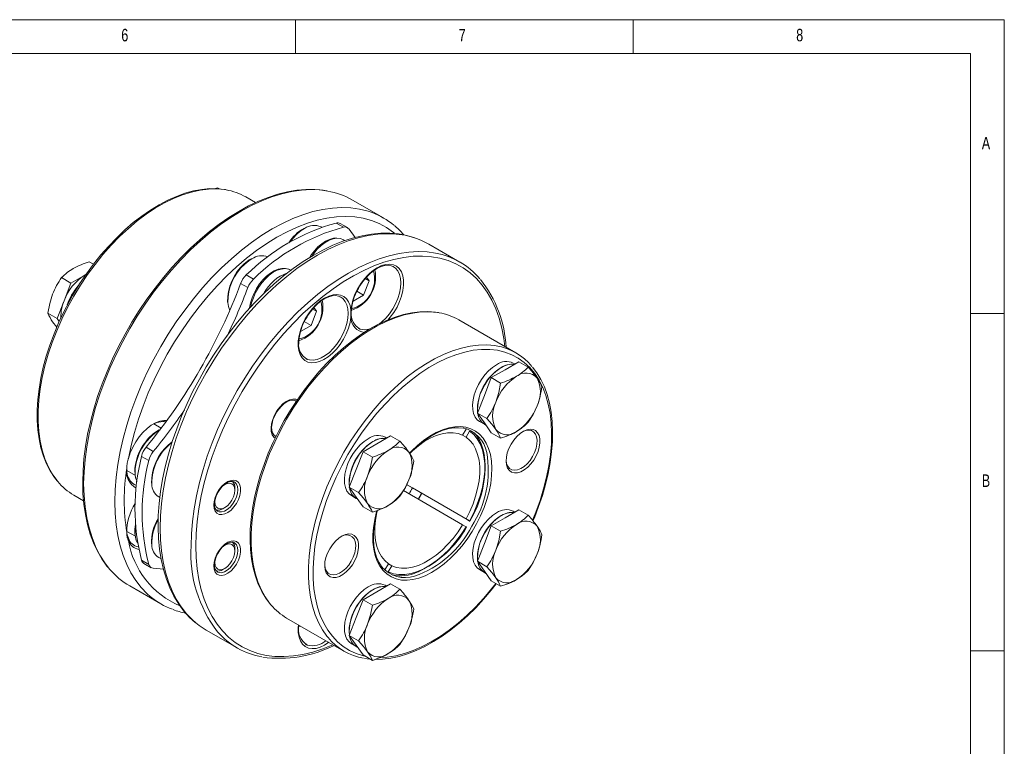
# Model space of a CAD drawing. Header units: millimetres. Extents: x 5 to 415, y 5 to 292.
# Tile 4 of 4: x 269 to 415, y 184 to 292. Entities that reach past the tile are written whole.
import ezdxf

# ---------------------------------------------------------------- set-up
doc = ezdxf.new("R2010")
doc.units = ezdxf.units.MM
doc.styles.add('SLDTEXTSTYLE0', font='TXT', dxfattribs={"width": 0.75})

msp = doc.modelspace()

# ---------------------------------------------------------------- linework, layer by layer
at = {"color": 7, "linetype": 'Continuous', "lineweight": 0}
for p, q in [((415, 292), (5, 292)), ((310, 292), (310, 287)), ((360, 287), (360, 292)), ((415, 5), (415, 292)), ((410, 287), (10, 287)), ((410, 287), (410, 60.25)), ((415, 248.5), (410, 248.5)), ((410, 198.5), (415, 198.5))]:
    msp.add_line(p, q, dxfattribs=at)
at = {"color": 7, "linetype": 'Continuous', "lineweight": 15}
for p, q in [((297.9972, 266.97), (298.4111, 267.1153)), ((298.7253, 266.9339), (298.4111, 267.1153)), ((304.0743, 264.9119), (302.6264, 265.7477)), ((323.0191, 262.6353), (318.4229, 265.2886)), ((313.859, 261.2562), (313.7647, 261.3107)), ((316.014, 261.8808), (317.0746, 261.2685)), ((317.6675, 261.2016), (316.6068, 261.8139)), ((318.7937, 259.7214), (317.9077, 260.9705)), ((317.2886, 259.2763), (317.0881, 259.3921)), ((334.3328, 256.1041), (329.7366, 258.7574)), ((280.0441, 255.7814), (279.4111, 256.1468)), ((324.4962, 255.4041), (324.4403, 255.4351)), ((278.7511, 254.1711), (276.7099, 252.9927)), ((278.9535, 254.2879), (278.7511, 254.1711)), ((278.7511, 254.1711), (278.9209, 254.2644)), ((302.6837, 254.1854), (303.7444, 253.5731)), ((320.495, 253.8698), (320.8882, 253.3104)), ((276.7099, 252.9927), (275.3286, 253.7901)), ((276.7099, 252.9927), (275.6892, 250.3621)), ((301.8507, 252.9256), (302.9113, 252.3133)), ((320.8882, 253.3104), (320.0717, 251.206)), ((320.3067, 253.6461), (320.8882, 253.3104)), ((316.7044, 250.906), (316.6485, 250.9369)), ((318.5043, 250.3012), (320.0717, 251.206)), ((319.0765, 251.7805), (320.0717, 251.206)), ((275.6892, 250.3621), (274.6686, 247.7316)), ((274.6686, 247.7316), (273.2874, 248.529)), ((313.0963, 248.8123), (312.2798, 246.7078)), ((312.5149, 249.1479), (313.0963, 248.8123)), ((312.7032, 249.3716), (313.0963, 248.8123)), ((274.6686, 247.7316), (274.9782, 247.2911)), ((310.7125, 245.803), (312.2798, 246.7078)), ((311.2847, 247.2823), (312.2798, 246.7078)), ((342.6477, 242.6439), (334.1625, 247.5424)), ((341.0251, 240.158), (343.0664, 241.3364)), ((342.4894, 241.0033), (342.2521, 241.1403)), ((343.0664, 241.3364), (344.4476, 240.539)), ((338.9839, 238.9796), (341.0251, 240.158)), ((337.9633, 236.3491), (338.9839, 238.9796)), ((338.9839, 238.9796), (340.3652, 238.1822)), ((336.9426, 233.7185), (337.9633, 236.3491)), ((310.0732, 235.4705), (309.9754, 235.527)), ((336.9426, 233.7185), (338.3239, 232.9211)), ((337.9633, 232.2663), (336.9426, 233.7185)), ((290.0818, 231.501), (288.9861, 232.1336)), ((337.2525, 232.4798), (337.9596, 232.0716)), ((337.9596, 232.0716), (338.1961, 231.9351)), ((338.9839, 230.8142), (337.9633, 232.2663)), ((334.7457, 230.4499), (335.2714, 231.3605)), ((335.2457, 230.1611), (335.7714, 231.0718)), ((338.9839, 230.8142), (340.3652, 230.0168)), ((306.9757, 230.3307), (307.0776, 230.2718)), ((319.9839, 228.0111), (322.0251, 229.1895)), ((322.0251, 229.1895), (324.0664, 230.3679)), ((323.4894, 230.0348), (323.2521, 230.1718)), ((324.0664, 230.3679), (325.4476, 229.5705)), ((335.2457, 230.1611), (334.7448, 230.4503)), ((287.8455, 228.6679), (288.9061, 228.0556)), ((318.9633, 225.3806), (319.9839, 228.0111)), ((319.9839, 228.0111), (321.3652, 227.2137)), ((287.171, 227.3165), (288.2316, 226.7042)), ((284.9864, 225.2052), (286.2472, 224.4773)), ((317.9426, 222.75), (318.9633, 225.3806)), ((300.9902, 222.2995), (300.9902, 222.6261)), ((317.9426, 222.75), (319.3239, 221.9526)), ((318.9633, 221.2979), (317.9426, 222.75)), ((334.7457, 217.1832), (325.9773, 222.2451)), ((335.2457, 218.0493), (326.4441, 223.1303)), ((326.4441, 223.1301), (327.2951, 222.6387)), ((327.2951, 222.6387), (335.7456, 217.7606)), ((277.1285, 221.5792), (278.5772, 220.7429)), ((289.7223, 221.3165), (289.8756, 221.228)), ((318.2525, 221.5113), (318.9596, 221.1031)), ((318.9596, 221.1031), (319.1961, 220.9666)), ((319.9839, 219.8457), (318.9633, 221.2979)), ((298.3968, 219.1955), (298.4223, 219.1814)), ((299.2227, 219.5644), (299.5055, 219.7277)), ((319.9839, 219.8457), (321.3652, 219.0483)), ((341.0251, 218.2175), (343.0664, 219.3959)), ((342.4894, 219.0628), (342.2521, 219.1998)), ((343.0664, 219.3959), (344.4476, 218.5985)), ((335.2457, 218.0493), (335.7714, 217.7457)), ((338.9839, 217.0391), (341.0251, 218.2175)), ((284.9991, 216.2001), (286.2472, 215.4796)), ((334.7457, 217.1832), (335.2714, 216.8796)), ((337.9633, 214.4086), (338.9839, 217.0391)), ((338.9839, 217.0391), (340.3652, 216.2417)), ((300.9902, 213.3018), (300.9902, 213.6284)), ((336.9426, 211.778), (337.9633, 214.4086)), ((287.171, 211.9233), (288.2316, 211.3109)), ((289.7223, 212.3188), (290.0579, 212.125)), ((336.9426, 211.778), (338.3239, 210.9806)), ((337.9633, 210.3259), (336.9426, 211.778)), ((287.5254, 211.443), (288.5861, 210.8307)), ((288.9061, 210.7384), (290.4449, 210.5935)), ((298.3968, 210.1978), (298.4223, 210.1837)), ((299.2227, 210.5667), (299.5055, 210.73)), ((323.2313, 210.5064), (323.7571, 211.417)), ((323.7313, 210.2177), (324.2571, 211.1283)), ((323.7571, 211.417), (324.2571, 211.1283)), ((337.2525, 210.5393), (337.9596, 210.1311)), ((337.9596, 210.1311), (338.1961, 209.9946)), ((338.9839, 208.8737), (337.9633, 210.3259)), ((338.9839, 208.8737), (340.3652, 208.0763)), ((285.4256, 208.1294), (290.0218, 205.4761)), ((319.9839, 206.0706), (322.0251, 207.249)), ((322.0251, 207.249), (324.0664, 208.4274)), ((323.4894, 208.0943), (323.2521, 208.2313)), ((324.0664, 208.4274), (325.4476, 207.63)), ((318.9633, 203.4401), (319.9839, 206.0706)), ((319.9839, 206.0706), (321.3652, 205.2732)), ((308.6645, 203.3739), (317.1498, 198.4754)), ((317.9426, 200.8095), (318.9633, 203.4401)), ((296.7393, 201.5982), (301.3355, 198.9448)), ((310.4668, 202.1076), (310.7337, 202.1794)), ((317.9426, 200.8095), (319.3239, 200.0122)), ((318.9633, 199.3574), (317.9426, 200.8095)), ((314.8957, 199.7767), (314.2918, 199.374)), ((318.2525, 199.5708), (318.9596, 199.1626)), ((318.9596, 199.1626), (319.1961, 199.0261)), ((319.9839, 197.9052), (318.9633, 199.3574)), ((319.9839, 197.9052), (321.3652, 197.1078))]:
    msp.add_line(p, q, dxfattribs=at)
at = {"color": 7, "linetype": 'Continuous', "lineweight": 15, "flags": 128}
for points in [[(299.585, 266.8328), (299.5374, 266.8435), (298.4253, 266.9673), (297.2699, 266.9745), (296.0768, 266.8644), (294.852, 266.6374), (293.6019, 266.2943), (292.3331, 265.8369), (291.0523, 265.2676), (289.7663, 264.5895), (288.4815, 263.8064), (287.2046, 262.9225), (285.9417, 261.9423), (284.6991, 260.8711), (283.4828, 259.7141), (282.2987, 258.4774), (281.1526, 257.1671), (280.0501, 255.7897), (278.9966, 254.3521), (277.9972, 252.8616), (277.1047, 251.4072), (276.9444, 251.1319)], [(299.6929, 266.7962), (299.4706, 266.8318), (298.3029, 266.9362), (297.088, 266.9105), (295.8328, 266.7548), (294.5443, 266.4699), (293.2297, 266.0575), (291.8963, 265.5198), (290.5517, 264.8599), (289.2032, 264.0815), (287.8586, 263.1889), (286.5252, 262.1871), (285.2106, 261.0817), (283.9221, 259.8789), (282.6669, 258.5854), (281.452, 257.2085), (280.2843, 255.7558), (279.1702, 254.2355), (278.1159, 252.656), (277.1275, 251.0263)], [(314.6409, 266.6477), (314.0924, 266.7508), (312.8208, 266.8647), (311.5066, 266.8619), (310.1547, 266.742), (308.7704, 266.5052), (307.3594, 266.1523), (305.9274, 265.6847), (304.4801, 265.1043), (303.0234, 264.4135), (301.563, 263.6151), (300.1047, 262.7126), (298.6541, 261.7095), (297.2167, 260.6099), (295.7979, 259.4181), (294.4032, 258.1389), (293.0378, 256.7772), (291.7068, 255.3384), (290.4154, 253.8279), (289.1684, 252.2517), (287.9705, 250.6158), (286.8263, 248.9265), (285.7402, 247.1903), (284.7163, 245.4138), (283.7585, 243.6038), (282.8705, 241.7674), (282.0558, 239.9114), (281.3175, 238.0431), (280.6584, 236.1695), (280.0812, 234.2977), (279.5881, 232.435), (279.1812, 230.5884), (278.862, 228.7648), (278.632, 226.9714), (278.4922, 225.2148), (278.4433, 223.5018), (278.4858, 221.839), (278.6198, 220.2328), (278.845, 218.6895), (279.1607, 217.2152), (279.566, 215.816), (280.0594, 214.4976), (280.639, 213.2656), (281.3023, 212.1252), (282.0464, 211.0812), (282.3634, 210.717)], [(314.7513, 266.6234), (313.5915, 266.7802), (312.2448, 266.834), (310.854, 266.7588), (309.4249, 266.5549), (307.9636, 266.2232), (306.4766, 265.7651), (304.97, 265.1826), (303.4504, 264.4782), (301.9242, 263.6549), (300.3981, 262.7162), (298.8785, 261.6661), (297.3719, 260.5091), (295.8848, 259.2502), (294.4236, 257.8948), (292.9945, 256.4487), (291.6036, 254.9181), (290.257, 253.3095), (288.9603, 251.6297), (287.7191, 249.8861), (286.5387, 248.0861), (285.4242, 246.2374), (284.3804, 244.3478), (283.4117, 242.4256), (282.5223, 240.4788), (281.7159, 238.516), (280.9961, 236.5453), (280.3659, 234.5754), (279.8281, 232.6146), (279.3848, 230.6714), (279.0381, 228.754), (278.7893, 226.8707), (278.6397, 225.0295), (278.5897, 223.2383), (278.6397, 221.5048), (278.7893, 219.8364), (279.0381, 218.2403), (279.3848, 216.7232), (279.8281, 215.2917), (280.3659, 213.952), (280.9961, 212.7097), (281.7159, 211.5701), (282.4398, 210.6341)], [(306.5204, 261.0016), (308.0466, 261.8249), (309.5662, 262.5293), (311.0728, 263.1118), (312.5598, 263.5699), (314.0211, 263.9016), (315.4501, 264.1055), (316.841, 264.1807), (318.1877, 264.1269), (319.4844, 263.9443), (320.7256, 263.6337), (321.3548, 263.4193)], [(324.6478, 260.3796), (324.4973, 260.5002), (323.483, 261.208), (322.3963, 261.7929), (321.2418, 262.2523), (320.0249, 262.5841), (318.7509, 262.7869), (317.4255, 262.8598), (316.0547, 262.8024), (314.6444, 262.6149), (313.2011, 262.2983), (311.7312, 261.8539), (310.2412, 261.2838), (308.7377, 260.5904), (307.2275, 259.7768), (305.7173, 258.8467), (304.2139, 257.8043), (302.7238, 256.6541), (301.2539, 255.4013), (299.8106, 254.0515), (298.4004, 252.6108), (297.0295, 251.0854), (295.7041, 249.4823), (294.4301, 247.8086), (293.2132, 246.0717), (292.0588, 244.2794), (290.972, 242.4397), (289.9577, 240.5608), (289.0204, 238.6511), (288.1643, 236.7191), (287.3933, 234.7733), (286.7106, 232.8226), (286.1195, 230.8755), (285.6225, 228.9408), (285.2218, 227.027)], [(326.0472, 260.1188), (325.422, 260.8003), (324.642, 261.4947)], [(288.4599, 206.5673), (288.0079, 206.9651), (287.1185, 207.8849), (286.3121, 208.9168), (285.5923, 210.0563), (284.9621, 211.2986), (284.4242, 212.6384), (283.981, 214.0699), (283.6343, 215.5869), (283.3855, 217.1831), (283.2358, 218.8515), (283.1859, 220.585), (283.2358, 222.3762), (283.3855, 224.2174), (283.6343, 226.1007), (283.981, 228.0181), (284.4242, 229.9613), (284.9621, 231.9221), (285.5923, 233.892), (286.3121, 235.8626), (287.1185, 237.8255), (288.0079, 239.7722), (288.9766, 241.6945), (290.0204, 243.5841), (291.1349, 245.4328), (292.3153, 247.2328), (293.5564, 248.9764), (294.8532, 250.6561), (296.1998, 252.2648), (297.5907, 253.7954), (299.0198, 255.2415), (300.481, 256.5969), (301.9681, 257.8558), (303.4746, 259.0127), (304.9943, 260.0628), (306.5204, 261.0016)], [(327.9241, 259.5946), (327.6672, 259.6978), (326.4756, 260.0404), (325.2336, 260.2677), (323.945, 260.3786), (322.6141, 260.3722), (321.2457, 260.2481), (319.8454, 260.0062), (318.4188, 259.6472), (316.972, 259.1724), (315.5112, 258.5839), (314.0425, 257.8842), (312.5717, 257.0765), (311.1047, 256.1642), (309.6473, 255.1515), (308.2048, 254.0424), (306.7828, 252.8414), (305.3864, 251.5535), (304.0209, 250.1836), (302.6913, 248.7371), (301.4025, 247.2197), (300.1593, 245.6371), (298.9663, 243.9955), (297.8281, 242.3012), (296.7489, 240.5605), (295.7328, 238.7802), (294.7836, 236.967), (293.905, 235.1277), (293.1003, 233.2695), (292.3727, 231.3992), (291.7251, 229.5239), (291.16, 227.6507), (290.6798, 225.7866), (290.2863, 223.9385), (289.9815, 222.1135), (289.7667, 220.3182), (289.6432, 218.5596), (289.6117, 216.8442), (289.6729, 215.1786), (289.8272, 213.5693), (290.0743, 212.0227), (290.4138, 210.5454), (290.8448, 209.1436), (291.3657, 207.8236), (291.9743, 206.5913), (292.6677, 205.4525), (293.4424, 204.4123), (294.2941, 203.4749), (295.1349, 202.7192)], [(328.0308, 259.5568), (327.4431, 259.7558), (326.2019, 260.0664), (324.9052, 260.2489), (323.5585, 260.3027), (322.1677, 260.2275), (320.7386, 260.0236), (319.2773, 259.6919), (317.7903, 259.2339), (316.2837, 258.6514), (314.7641, 257.947), (313.2379, 257.1236), (311.7118, 256.1849), (310.1922, 255.1348), (308.6856, 253.9779), (307.1985, 252.719), (305.7373, 251.3636), (304.3082, 249.9175), (302.9173, 248.3868), (301.5707, 246.7782), (300.274, 245.0985), (299.0328, 243.3549), (297.8524, 241.5549), (296.7379, 239.7061), (295.6941, 237.8166), (294.7254, 235.8943), (293.836, 233.9476), (293.0296, 231.9847), (292.3098, 230.0141), (291.6796, 228.0442), (291.1418, 226.0834), (290.6985, 224.1401), (290.3518, 222.2227), (290.103, 220.3394), (289.9534, 218.4982), (289.9034, 216.707), (289.9534, 214.9735), (290.103, 213.3051), (290.3518, 211.709), (290.6985, 210.1919), (291.1418, 208.7605), (291.6796, 207.4207), (292.3098, 206.1784), (293.0296, 205.0388), (293.836, 204.007), (294.7254, 203.0871), (295.2225, 202.652)], [(311.3115, 261.0897), (310.8323, 260.7827), (310.2455, 260.3013)], [(317.2308, 259.2822), (317.0822, 259.3955), (316.6214, 259.5859), (316.1191, 259.6599), (315.5829, 259.6195), (315.0188, 259.4638), (314.4395, 259.1935), (313.8622, 258.8152), (313.3043, 258.3406), (312.78, 257.7837), (312.3018, 257.1591), (312.0476, 256.7505)], [(317.0881, 259.3921), (316.6348, 259.5725), (316.1182, 259.6257), (315.5575, 259.5477), (314.9689, 259.3406), (314.3694, 259.0104), (313.7762, 258.5666), (313.2064, 258.022), (312.6763, 257.3923), (312.3787, 256.9735)], [(329.7366, 258.7574), (328.6234, 259.3186), (328.0308, 259.5568)], [(294.4996, 214.0537), (294.5496, 215.8449), (294.6992, 217.6861), (294.948, 219.5694), (295.2947, 221.4868), (295.738, 223.4301), (296.2758, 225.3908), (296.906, 227.3608), (297.6258, 229.3314), (298.4322, 231.2942), (299.3216, 233.241), (300.2903, 235.1632), (301.3341, 237.0528), (302.4486, 238.9015), (303.629, 240.7016), (304.8702, 242.4452), (306.1669, 244.1249), (307.5135, 245.7335), (308.9044, 247.2641), (310.3335, 248.7103), (311.7947, 250.0656), (313.2818, 251.3245), (314.7884, 252.4815), (316.308, 253.5316), (317.8341, 254.4703), (319.3603, 255.2936), (320.8799, 255.998), (322.3865, 256.5805), (323.8735, 257.0386), (325.3348, 257.3703), (326.7639, 257.5742), (328.1547, 257.6494), (329.5014, 257.5956), (330.7396, 257.4242)], [(341.0122, 243.5881), (340.8552, 244.774), (340.5557, 246.3215), (340.1583, 247.7859), (339.6649, 249.1608), (339.0775, 250.4402), (338.3988, 251.6185), (337.6318, 252.6905), (336.7797, 253.6517), (335.8463, 254.4976), (334.8357, 255.2248), (333.7523, 255.8299), (332.6008, 256.3104), (331.3863, 256.6641), (330.1141, 256.8894), (328.7897, 256.9855), (327.419, 256.9519), (326.0079, 256.7887), (324.5627, 256.4966), (323.0895, 256.077), (321.5949, 255.5316), (320.0854, 254.8628), (318.5676, 254.0736), (317.0482, 253.1675), (315.5337, 252.1483), (314.0309, 251.0205), (312.5462, 249.7891), (311.0862, 248.4595), (309.6572, 247.0374), (308.2655, 245.5291), (306.9173, 243.9412), (305.6183, 242.2806), (304.3742, 240.5545), (303.1906, 238.7706), (302.0726, 236.9367), (301.025, 235.0607), (300.0525, 233.1508), (299.1592, 231.2155), (298.3492, 229.2631), (297.6259, 227.3022), (296.9926, 225.3414), (296.4519, 223.3893), (296.0062, 221.4543), (295.6576, 219.545), (295.4075, 217.6697), (295.257, 215.8366), (295.2067, 214.0537)], [(303.5196, 256.5915), (303.0405, 256.2846), (302.4537, 255.8032)], [(319.3041, 252.1999), (319.5095, 252.5657), (319.969, 253.2375), (320.4755, 253.8502), (321.0157, 254.389), (321.5754, 254.8408), (322.1394, 255.1952), (322.6922, 255.4453), (323.2193, 255.5876), (323.7075, 255.6223), (324.1494, 255.552), (324.4415, 255.4213)], [(322.0836, 255.2667), (322.7243, 255.5758), (323.3478, 255.7549), (323.9374, 255.7994), (324.4772, 255.708), (324.9528, 255.4831), (325.3514, 255.1308), (325.6624, 254.6606), (325.8773, 254.085), (325.9904, 253.4196), (325.9987, 252.6821), (325.9019, 251.8923), (325.7027, 251.0715), (325.4063, 250.2417), (325.0208, 249.4251), (324.5565, 248.6436), (324.0259, 247.9183), (323.6535, 247.4878)], [(322.4125, 246.9286), (322.7828, 247.2278), (323.3627, 247.7924), (323.9019, 248.4407), (324.3857, 249.1549), (324.801, 249.9155), (325.1363, 250.7018), (325.3826, 251.4924), (325.5331, 252.2656), (325.5838, 253.0004), (325.5331, 253.6768), (325.3826, 254.2762), (325.1363, 254.7824), (324.801, 255.1816), (324.4962, 255.4041)], [(309.3536, 254.8487), (308.9848, 255.0387), (308.4946, 255.1503), (307.9689, 255.1471), (307.4128, 255.029), (306.8367, 254.7956), (306.2568, 254.4513), (305.6908, 254.0066), (305.1542, 253.4749), (304.6597, 252.8706), (304.219, 252.2092), (303.8425, 251.507), (303.5396, 250.7811), (303.3181, 250.0489), (303.1845, 249.3276), (303.1816, 249.2771)], [(309.2962, 254.894), (308.9305, 255.0508), (308.4234, 255.1277), (307.8695, 255.0733), (307.2847, 254.8892), (306.6859, 254.5806), (306.0903, 254.1565), (305.515, 253.6291), (304.9765, 253.0134), (304.4904, 252.3273), (304.0707, 251.5904), (303.7294, 250.824), (303.4762, 250.0501), (303.3514, 249.493)], [(276.9444, 251.1319), (276.4786, 250.3045), (275.6458, 248.7099), (274.8836, 247.09), (274.1959, 245.453), (273.5861, 243.807), (273.0574, 242.16), (272.6124, 240.5202), (272.2535, 238.8956), (271.9826, 237.2941), (271.8013, 235.7236), (271.7108, 234.1918), (271.7118, 232.7062), (271.8046, 231.2743), (271.9893, 229.9032), (272.2652, 228.6002), (272.6314, 227.3721), (273.086, 226.2257), (273.6268, 225.1673), (274.2507, 224.2031), (274.6666, 223.6914)], [(277.1275, 251.0263), (276.2103, 249.3554), (275.3696, 247.6527), (274.61, 245.9276), (273.9358, 244.1899), (273.3507, 242.4493), (272.8581, 240.7154), (272.4606, 238.998), (272.1606, 237.3068), (271.9596, 235.651), (271.8588, 234.0401), (271.8588, 232.483), (271.9596, 230.9884), (272.1606, 229.5647), (272.4606, 228.2199), (272.8581, 226.9614), (273.3507, 225.7963), (273.9358, 224.7312), (274.61, 223.7719), (274.7456, 223.6048)], [(273.2874, 248.529), (273.5583, 249.95), (273.9922, 251.3418)], [(311.6843, 248.0082), (311.7177, 248.0676), (312.1772, 248.7393), (312.6836, 249.3521), (313.2239, 249.8909), (313.7835, 250.3426), (314.3475, 250.6971), (314.9004, 250.9472), (315.4274, 251.0894), (315.9156, 251.1242), (316.3575, 251.0539), (316.6497, 250.9232)], [(314.2918, 250.7686), (314.9214, 251.0733), (315.5347, 251.2528), (316.1158, 251.3023), (316.6496, 251.2206), (317.1224, 251.0098), (317.5218, 250.6753), (317.8375, 250.2258), (318.0614, 249.673), (318.1877, 249.0312)], [(318.1877, 247.9404), (318.0583, 247.1386), (317.8279, 246.3125), (317.5025, 245.4845), (317.091, 244.6766), (316.6045, 243.9106), (316.0558, 243.207), (315.4598, 242.5846), (314.8325, 242.0603), (314.1907, 241.6481), (313.5515, 241.359), (312.9323, 241.2007), (312.3495, 241.1776), (311.8188, 241.2903), (311.3545, 241.5357), (310.969, 241.9072), (310.6727, 242.3949), (310.4735, 242.9857), (310.3767, 243.6637), (310.385, 244.4107), (310.4981, 245.2068), (310.713, 246.0305), (311.0239, 246.8597), (311.4225, 247.6722), (311.8981, 248.4462), (312.438, 249.1609), (313.0276, 249.7972), (313.6511, 250.3379), (314.2918, 250.7686)], [(311.7271, 241.6849), (312.0492, 241.5983), (312.5884, 241.5726), (313.1683, 241.6775), (313.7731, 241.91), (314.3862, 242.264), (314.9909, 242.7296), (315.5708, 243.2943), (316.1101, 243.9426), (316.5939, 244.6568), (317.0092, 245.4174), (317.3445, 246.2037), (317.5908, 246.9942), (317.7413, 247.7675), (317.7919, 248.5023), (317.7413, 249.1787), (317.5908, 249.7781), (317.3445, 250.2843), (317.0092, 250.6834), (316.7044, 250.906)], [(331.1428, 248.6115), (330.7166, 248.6912), (329.5898, 248.7771), (328.4216, 248.7461), (327.2175, 248.598), (325.9837, 248.333), (324.7267, 247.9525), (323.4533, 247.4584), (322.1701, 246.8533), (320.8838, 246.1407), (319.6009, 245.3242), (318.3278, 244.4085), (317.0709, 243.3981), (315.8362, 242.2983), (314.6297, 241.1148), (313.4574, 239.8534), (312.3249, 238.5205), (311.2377, 237.1228), (310.2012, 235.6672), (309.2205, 234.1609), (308.3003, 232.6115), (307.4453, 231.0266), (306.6597, 229.414), (305.9473, 227.7816), (305.3118, 226.1377), (304.7564, 224.4901), (304.2839, 222.8471), (303.8967, 221.2167), (303.597, 219.6068), (303.3864, 218.0253), (303.2663, 216.4801), (303.2374, 214.9787), (303.3004, 213.5285), (303.4552, 212.1368), (303.7015, 210.8109), (304.0385, 209.5577), (304.4646, 208.384), (304.9776, 207.2963), (305.5749, 206.3008), (306.2526, 205.403), (306.2851, 205.3687)], [(331.2563, 248.5861), (331.0067, 248.6265), (329.8389, 248.7309), (328.624, 248.7051), (327.3688, 248.5494), (326.0803, 248.2645), (324.7657, 247.8521), (323.4324, 247.3144), (322.0877, 246.6546), (320.7393, 245.8761), (319.3946, 244.9835), (318.0613, 243.9817), (316.7467, 242.8763), (315.4582, 241.6735), (314.203, 240.38), (312.9881, 239.0031), (311.8203, 237.5504), (310.7062, 236.0301), (309.652, 234.4506), (308.6635, 232.8209), (307.7463, 231.15), (306.9056, 229.4473), (306.146, 227.7222), (305.4718, 225.9845), (304.8868, 224.2439), (304.3941, 222.51), (303.9967, 220.7927), (303.6966, 219.1014), (303.4957, 217.4457), (303.3949, 215.8347), (303.3949, 214.2776), (303.4957, 212.7831), (303.6966, 211.3594), (303.9967, 210.0145), (304.3941, 208.756), (304.8868, 207.591), (305.4718, 206.5258), (306.146, 205.5665), (306.3687, 205.296)], [(318.1877, 249.0312), (318.1877, 249.0254), (318.1858, 248.5366), (318.1877, 247.9462), (318.1877, 247.9404)], [(274.6149, 246.4505), (274.5995, 246.4684), (273.9922, 247.2591)], [(319.2467, 246.3106), (319.3572, 246.252), (319.519, 246.1831)], [(317.1488, 227.9225), (318.1372, 229.5522), (319.1915, 231.1316), (320.3056, 232.6519), (321.4734, 234.1046), (322.6882, 235.4816), (323.9434, 236.7751), (325.232, 237.9779), (326.5466, 239.0833), (327.8799, 240.0851), (329.2246, 240.9777), (330.573, 241.7561), (331.9176, 242.416), (333.251, 242.9536), (334.5656, 243.3661), (335.8541, 243.6509), (337.1093, 243.8067), (338.3242, 243.8324), (339.492, 243.728), (339.7228, 243.6909)], [(345.1097, 217.871), (345.5895, 219.0585), (346.2103, 220.7855), (346.7398, 222.51), (347.1749, 224.2221), (347.513, 225.9121), (347.7522, 227.5703), (347.8912, 229.1871), (347.9292, 230.7534), (347.8659, 232.2601), (347.7018, 233.6986), (347.4377, 235.0607), (347.0751, 236.3385), (346.6162, 237.5248), (346.0636, 238.6128), (345.4204, 239.5962), (344.6903, 240.4693), (343.8775, 241.2273), (342.9867, 241.8657), (342.0229, 242.3809), (340.9917, 242.77), (339.899, 243.0306), (338.751, 243.1614), (337.5544, 243.1616), (336.3159, 243.0311), (335.0427, 242.7707), (333.7421, 242.382), (332.4215, 241.867), (331.0884, 241.2289), (329.7506, 240.4712), (328.4156, 239.5983), (327.0912, 238.6151), (325.7848, 237.5274), (324.5041, 236.3413), (323.2563, 235.0637), (322.0485, 233.7018), (320.8878, 232.2634), (319.7806, 230.7569), (318.7335, 229.1907), (317.7523, 227.574)], [(311.4548, 241.8125), (311.5653, 241.7538), (311.7271, 241.6849)], [(337.2525, 232.4798), (336.9098, 232.7414), (336.5954, 233.1495), (336.3718, 233.663), (336.2454, 234.267), (336.22, 234.9441), (336.2962, 235.675), (336.4718, 236.4385), (336.7417, 237.2126), (337.0983, 237.9752), (337.5312, 238.7043), (338.0281, 239.3789), (338.5745, 239.9796), (339.1548, 240.4891), (339.7523, 240.8927)], [(336.9637, 233.7728), (336.9271, 234.1894), (336.9525, 234.8959), (337.0789, 235.6458), (337.3025, 236.4174), (337.6169, 237.1886), (338.0131, 237.9371), (338.4796, 238.6415), (339.0032, 239.2814), (339.5686, 239.8385), (340.1596, 240.2967), (340.7593, 240.6429), (341.3503, 240.8671), (341.9157, 240.9628), (342.3776, 240.9388)], [(345.162, 217.7711), (345.365, 218.2361), (346.0005, 219.8801), (346.5559, 221.5276), (347.0284, 223.1707), (347.4156, 224.8011), (347.7153, 226.411), (347.9259, 227.9924), (348.046, 229.5377), (348.0749, 231.0391), (348.0119, 232.4893), (347.8571, 233.881), (347.6108, 235.2069), (347.2738, 236.4601), (346.8477, 237.6338), (346.3346, 238.7215), (345.7374, 239.717), (345.1029, 240.5575)], [(340.3652, 238.1822), (340.0942, 236.7612), (339.6603, 235.3694)], [(346.4889, 237.6346), (346.218, 238.2138), (345.784, 238.9045)], [(306.9477, 230.0065), (306.7789, 230.1545), (306.5364, 230.5207), (306.393, 230.9923), (306.3555, 231.5475), (306.4254, 232.1608), (306.5996, 232.8038), (306.8701, 233.4469), (307.2243, 234.0605), (307.646, 234.6163), (308.1158, 235.0886), (308.6119, 235.4558), (309.1114, 235.7008), (309.5915, 235.8124), (310.0299, 235.7854), (310.2285, 235.7195)], [(307.1572, 233.8495), (307.4896, 234.3338), (307.8811, 234.7795), (308.2968, 235.1443), (308.716, 235.4136), (309.1168, 235.5791), (309.479, 235.6407), (309.79, 235.6052), (309.9272, 235.5375)], [(309.9754, 235.527), (309.9722, 235.5288), (309.9242, 235.5546)], [(306.9499, 230.3565), (306.75, 230.5224), (306.5843, 230.7965), (306.4727, 231.1883), (306.4429, 231.6509), (306.497, 232.1683), (306.6347, 232.7191), (306.8523, 233.2801), (307.1414, 233.8265), (307.1572, 233.8495)], [(344.4476, 232.3736), (345.1768, 233.5301), (345.784, 234.8218)], [(285.2218, 227.027), (285.493, 227.8511), (285.8542, 228.6675), (286.2961, 229.4548), (286.8068, 230.1921), (287.3729, 230.8598), (287.9794, 231.4404), (288.6102, 231.9184), (289.2486, 232.2811), (289.8778, 232.5191), (290.4811, 232.6259), (290.9096, 232.6179)], [(338.3239, 232.9211), (339.0531, 232.0774), (339.6603, 231.2867)], [(326.9345, 227.8787), (327.1496, 228.1), (328.0449, 228.9437), (328.9652, 229.69), (329.9001, 230.3306), (330.839, 230.8582), (331.7713, 231.2668), (332.6863, 231.5518), (333.5738, 231.7098), (334.4236, 231.7393), (335.2262, 231.6398), (335.9724, 231.4124), (336.6538, 231.0597), (337.2626, 230.5857), (337.7921, 229.9959), (338.2361, 229.2968), (338.5896, 228.4964), (338.8487, 227.6037), (339.0104, 226.629), (339.0729, 225.5831), (339.0354, 224.4781), (338.8984, 223.3263), (338.6634, 222.1408), (338.3331, 220.9352), (337.9113, 219.7229), (337.4027, 218.5179), (336.8131, 217.3336), (336.1491, 216.1836), (335.4184, 215.0809), (334.6291, 214.0379), (333.7902, 213.0665), (332.9112, 212.1777), (332.0021, 211.3815), (331.0731, 210.6871), (330.1349, 210.1022), (329.198, 209.6334), (328.2731, 209.2862), (327.3705, 209.0643), (326.5007, 208.9704), (325.6733, 209.0055), (324.8978, 209.1692), (324.183, 209.4596), (323.5369, 209.8735), (322.967, 210.4062), (322.4796, 211.0516), (322.0802, 211.8024), (321.7735, 212.6501), (321.5628, 213.5852), (321.4506, 214.5969), (321.4381, 215.6739), (321.5254, 216.8039), (321.7117, 217.9742), (321.9947, 219.1714), (322.0277, 219.2904)], [(326.9044, 227.7444), (327.4163, 228.2744), (328.2603, 229.0379), (329.1222, 229.7114), (329.9924, 230.2879), (330.8615, 230.7619), (331.7199, 231.1289), (332.5583, 231.3859), (333.3679, 231.5312), (334.1412, 231.5641), (334.8715, 231.4849), (334.8998, 231.477)], [(334.7457, 230.4499), (334.0593, 230.6986), (333.3138, 230.819), (332.519, 230.8096), (331.6852, 230.6704), (330.8231, 230.4034), (329.9439, 230.0119), (329.0589, 229.501), (328.1797, 228.8774), (327.3176, 228.1491), (326.9062, 227.7582)], [(335.7714, 217.7457), (336.3893, 218.9728), (336.9171, 220.2237), (337.3479, 221.4819), (337.676, 222.7311), (337.8971, 223.955), (338.0084, 225.1373), (338.0084, 226.2628), (337.8971, 227.3167), (337.676, 228.2852), (337.3479, 229.1556), (336.9171, 229.9165), (336.3893, 230.558), (335.7714, 231.0718)], [(341.9124, 229.1365), (342.306, 229.7343), (342.7562, 230.2658), (343.2445, 230.709), (343.751, 231.0459), (344.2548, 231.2627), (344.7354, 231.3504), (345.1731, 231.3056), (345.55, 231.13), (345.8506, 230.8308), (346.0627, 230.4202), (346.1775, 229.9152), (346.1903, 229.3363), (346.1007, 228.7072), (345.9123, 228.0538), (345.6328, 227.4027), (345.2737, 226.7806), (344.8496, 226.2131), (344.3779, 225.7232), (343.878, 225.3311), (343.3702, 225.0529), (342.8755, 224.8998), (342.4139, 224.8783), (342.0045, 224.9891), (341.6641, 225.2277), (341.4064, 225.5844), (341.2421, 226.0446), (341.1779, 226.5893), (341.2165, 227.1964), (341.3562, 227.841), (341.5914, 228.4966), (341.9124, 229.1365)], [(341.1795, 226.7888), (341.1803, 226.7702), (341.2554, 226.2656), (341.4276, 225.8471), (341.6893, 225.5328), (342.029, 225.3366), (342.4319, 225.2671), (342.8804, 225.3272), (343.355, 225.5143), (343.8347, 225.8203), (344.2988, 226.2318), (344.7269, 226.7308), (345.1002, 227.2955), (345.4026, 227.9012), (345.6207, 228.5214), (345.745, 229.1291), (345.7702, 229.6976), (345.695, 230.2022), (345.5229, 230.6207), (345.2612, 230.935), (344.9215, 231.1312), (344.5185, 231.2007), (344.07, 231.1406), (343.5955, 230.9535), (343.5786, 230.9446)], [(291.6984, 229.4522), (291.455, 229.2809), (291.1077, 228.9817)], [(306.9386, 230.3531), (306.9722, 230.3327), (306.9757, 230.3307)], [(318.2525, 221.5113), (317.9098, 221.7729), (317.5954, 222.181), (317.3718, 222.6945), (317.2454, 223.2985), (317.22, 223.9757), (317.2962, 224.7065), (317.4718, 225.47), (317.7417, 226.2442), (318.0983, 227.0068), (318.5312, 227.7359), (319.0281, 228.4104), (319.5745, 229.0111), (320.1548, 229.5206), (320.7523, 229.9243)], [(317.9637, 222.8044), (317.9271, 223.2209), (317.9525, 223.9275), (318.0789, 224.6773), (318.3025, 225.4489), (318.6169, 226.2201), (319.0131, 226.9686), (319.4796, 227.673), (320.0032, 228.313), (320.5686, 228.87), (321.1596, 229.3283), (321.7593, 229.6745), (322.3503, 229.8986), (322.9157, 229.9943), (323.3776, 229.9703)], [(335.2457, 218.0493), (335.8042, 219.1644), (336.2812, 220.3005), (336.6703, 221.4429), (336.9667, 222.5769), (337.1664, 223.6878), (337.267, 224.7611), (337.267, 225.783), (337.1664, 226.7403), (336.9667, 227.6205), (336.6703, 228.4123), (336.2812, 229.1054), (335.8042, 229.6909), (335.2457, 230.1611)], [(314.7948, 200.4675), (314.6313, 200.6681), (313.9571, 201.6274), (313.372, 202.6925), (312.8794, 203.8576), (312.482, 205.1161), (312.1819, 206.4609), (311.9809, 207.8846), (311.8802, 209.3792), (311.8802, 210.9363), (311.9809, 212.5472), (312.1819, 214.2029), (312.482, 215.8942), (312.8794, 217.6116), (313.372, 219.3454), (313.9571, 221.0861), (314.6313, 222.8238), (315.3909, 224.5488), (316.2316, 226.2516), (317.1488, 227.9225)], [(327.4889, 226.6662), (327.218, 227.2454), (326.784, 227.936)], [(317.7523, 227.574), (316.8428, 225.9159), (316.01, 224.226), (315.2589, 222.5139), (314.5936, 220.7894), (314.018, 219.0625), (313.5354, 217.3429), (313.1485, 215.6406), (312.8596, 213.9654), (312.6703, 212.3267), (312.5818, 210.734), (312.5945, 209.1964), (312.7083, 207.7228), (312.9225, 206.3215), (313.2361, 205.0005), (313.6471, 203.7676), (314.1533, 202.6296), (314.7516, 201.5932), (315.4388, 200.6643), (316.2107, 199.8481), (317.0632, 199.1494), (317.9911, 198.5722), (318.9893, 198.1197), (320.052, 197.7947), (320.2551, 197.7487)], [(321.3652, 227.2137), (321.0942, 225.7927), (320.6603, 224.4009)], [(297.8789, 220.0952), (297.9323, 220.6533), (298.0895, 221.2429), (298.3421, 221.8322), (298.6765, 222.3896), (299.0746, 222.8848), (299.515, 223.2913), (299.9739, 223.5871), (300.4267, 223.7563), (300.8488, 223.7897), (301.2175, 223.6855), (301.513, 223.4495), (301.7193, 223.0942), (301.8253, 222.6388), (301.8253, 222.108), (301.7193, 221.5303), (301.513, 220.9368), (301.2175, 220.3595), (300.8488, 219.8297), (300.4267, 219.3757), (299.9739, 219.0222), (299.515, 218.7881), (299.0746, 218.6861), (298.6765, 218.7217), (298.3421, 218.893), (298.0895, 219.1907), (297.9323, 219.5988), (297.8789, 220.0952)], [(297.9668, 220.2177), (297.9778, 220.4519), (298.0622, 220.9377), (298.2283, 221.4474), (298.4694, 221.9535), (298.7736, 222.4289), (299.1246, 222.8478), (299.5015, 223.1882), (299.8813, 223.4336), (300.2392, 223.5758), (300.5532, 223.6165), (300.8128, 223.5663), (300.8729, 223.5266)], [(299.2965, 223.0194), (299.5053, 223.157), (299.8896, 223.3205), (300.2477, 223.3559), (300.5553, 223.2609), (300.7913, 223.042), (300.9396, 222.7141), (300.9902, 222.2995), (300.9396, 221.8265), (300.7913, 221.3273), (300.5553, 220.8359), (300.2477, 220.3859), (299.8896, 220.0078), (299.5053, 219.7275), (299.1209, 219.5641), (298.7628, 219.5287), (298.4553, 219.6236), (298.2193, 219.8425), (298.0709, 220.1705), (298.0203, 220.5851), (298.0262, 220.7405)], [(298.4223, 219.1814), (298.6425, 219.1009), (299.0198, 219.0901), (299.4336, 219.2112), (299.8598, 219.4572), (300.2735, 219.8138), (300.6509, 220.2604), (300.9699, 220.7708), (301.212, 221.3156), (301.3631, 221.863), (301.4145, 222.3812), (301.3631, 222.84), (301.212, 223.2129), (300.9699, 223.4782), (300.8723, 223.5392)], [(325.4476, 221.4051), (326.1768, 222.5616), (326.784, 223.8533)], [(319.3239, 221.9526), (320.0531, 221.1089), (320.6603, 220.3182)], [(328.642, 221.8612), (328.399, 221.4241), (328.1431, 220.9948)], [(328.7193, 221.8188), (328.4727, 221.3816), (328.2185, 220.9513)], [(322.8716, 210.8713), (322.7389, 211.0197), (322.3299, 211.6616), (322.0014, 212.3944), (321.7562, 213.2104), (321.5964, 214.1019), (321.5236, 215.06), (321.539, 216.0754), (321.6427, 217.1375), (321.8341, 218.2352), (322.0988, 219.3057)], [(322.1087, 219.3139), (322.0361, 219.0012), (321.8363, 217.8904), (321.7358, 216.8171), (321.7358, 215.7951), (321.8363, 214.8379), (322.0361, 213.9577), (322.3324, 213.1659), (322.7216, 212.4727), (323.1985, 211.8873), (323.7571, 211.417)], [(337.2525, 210.5393), (336.9098, 210.8009), (336.5954, 211.209), (336.3718, 211.7225), (336.2454, 212.3265), (336.22, 213.0036), (336.2962, 213.7345), (336.4718, 214.498), (336.7417, 215.2721), (337.0983, 216.0347), (337.5312, 216.7638), (338.0281, 217.4384), (338.5745, 218.0391), (339.1548, 218.5486), (339.7523, 218.9522)], [(336.9637, 211.8323), (336.9271, 212.2489), (336.9525, 212.9554), (337.0789, 213.7053), (337.3025, 214.4769), (337.6169, 215.2481), (338.0131, 215.9966), (338.4796, 216.701), (339.0032, 217.3409), (339.5686, 217.898), (340.1596, 218.3562), (340.7593, 218.7024), (341.3503, 218.9266), (341.9157, 219.0223), (342.3776, 218.9983)], [(335.7456, 217.7606), (335.795, 217.732), (335.818, 217.7188), (335.8117, 217.7224), (335.7714, 217.7457)], [(323.7313, 210.2177), (324.4851, 209.9393), (325.3045, 209.8028), (326.1788, 209.8101), (327.0965, 209.9611), (328.0458, 210.2537), (329.0141, 210.6841), (329.9887, 211.2468), (330.957, 211.9343), (331.9062, 212.7376), (332.824, 213.6463), (333.6983, 214.6485), (334.5177, 215.731), (335.2714, 216.8796)], [(324.2571, 211.1283), (324.9435, 210.8796), (325.6889, 210.7592), (326.4837, 210.7686), (327.3176, 210.9077), (328.1797, 211.1747), (329.0589, 211.5662), (329.9439, 212.0771), (330.8231, 212.7008), (331.6852, 213.4291), (332.519, 214.2527), (333.3138, 215.1609), (334.0593, 216.142), (334.7457, 217.1832)], [(335.2714, 216.8796), (335.3092, 216.8578), (335.317, 216.8533)], [(340.3652, 216.2417), (340.0942, 214.8207), (339.6603, 213.4289)], [(346.4889, 215.6942), (346.218, 216.2733), (345.784, 216.964)], [(297.8789, 211.0975), (297.9323, 211.6556), (298.0895, 212.2452), (298.3421, 212.8345), (298.6765, 213.3918), (299.0746, 213.8871), (299.515, 214.2936), (299.9739, 214.5894), (300.4267, 214.7585), (300.8488, 214.7919), (301.2175, 214.6878), (301.513, 214.4517), (301.7193, 214.0965), (301.8253, 213.6411), (301.8253, 213.1103), (301.7193, 212.5325), (301.513, 211.939), (301.2175, 211.3618), (300.8488, 210.8319), (300.4267, 210.378), (299.9739, 210.0245), (299.515, 209.7904), (299.0746, 209.6884), (298.6765, 209.724), (298.3421, 209.8953), (298.0895, 210.193), (297.9323, 210.601), (297.8789, 211.0975)], [(297.9668, 211.2199), (297.9778, 211.4542), (298.0622, 211.94), (298.2283, 212.4497), (298.4694, 212.9558), (298.7736, 213.4312), (299.1246, 213.8501), (299.5015, 214.1904), (299.8813, 214.4359), (300.2392, 214.578), (300.5532, 214.6188), (300.8128, 214.5686), (300.8729, 214.5288)], [(298.4223, 210.1837), (298.6425, 210.1032), (299.0198, 210.0923), (299.4336, 210.2134), (299.8598, 210.4595), (300.2735, 210.8161), (300.6509, 211.2626), (300.9699, 211.7731), (301.212, 212.3179), (301.3631, 212.8652), (301.4145, 213.3834), (301.3631, 213.8423), (301.212, 214.2152), (300.9699, 214.4804), (300.8723, 214.5415)], [(315.0423, 213.6247), (315.4359, 214.2226), (315.8861, 214.754), (316.3745, 215.1973), (316.8809, 215.5342), (317.3847, 215.7509), (317.8654, 215.8387), (318.3031, 215.7938), (318.6799, 215.6182), (318.9806, 215.319), (319.1926, 214.9085), (319.3074, 214.4034), (319.3203, 213.8245), (319.2307, 213.1955), (319.0423, 212.542), (318.7628, 211.891), (318.4036, 211.2689), (317.9795, 210.7013), (317.5079, 210.2115), (317.0079, 209.8194), (316.5002, 209.5411), (316.0054, 209.3881), (315.5439, 209.3665), (315.1345, 209.4773), (314.794, 209.716), (314.5363, 210.0727), (314.3721, 210.5328), (314.3079, 211.0776), (314.3465, 211.6847), (314.4862, 212.3292), (314.7213, 212.9848), (315.0423, 213.6247)], [(314.3094, 211.2771), (314.3102, 211.2584), (314.3854, 210.7538), (314.5576, 210.3353), (314.8192, 210.0211), (315.1589, 209.8249), (315.5619, 209.7553), (316.0104, 209.8154), (316.4849, 210.0026), (316.9647, 210.3086), (317.4287, 210.7201), (317.8568, 211.2191), (318.2302, 211.7837), (318.5325, 212.3894), (318.7506, 213.0097), (318.875, 213.6173), (318.9001, 214.1859), (318.825, 214.6904), (318.6528, 215.109), (318.3911, 215.4232), (318.0514, 215.6194), (317.6485, 215.689), (317.2, 215.6288), (316.7254, 215.4417), (316.7085, 215.4329)], [(295.2067, 214.0537), (295.257, 212.3288), (295.4075, 210.6695), (295.6576, 209.083), (296.0062, 207.5762), (296.4519, 206.1558), (296.9926, 204.8279), (297.6259, 203.5984), (298.3492, 202.4726), (299.1592, 201.4554), (300.0525, 200.5514), (301.025, 199.7644), (302.0726, 199.0979), (303.1906, 198.5548), (304.3742, 198.1375), (305.6183, 197.8478), (306.9173, 197.687), (308.2655, 197.6558), (309.6572, 197.7542), (311.0862, 197.982), (312.5462, 198.338), (314.0309, 198.8208), (315.5143, 199.4196)], [(299.2965, 214.0217), (299.5053, 214.1593), (299.8896, 214.3227), (300.2477, 214.3582), (300.5553, 214.2632), (300.7913, 214.0443), (300.9396, 213.7164), (300.9902, 213.3018), (300.9396, 212.8288), (300.7913, 212.3296), (300.5553, 211.8382), (300.2477, 211.3882), (299.8896, 211.0101), (299.5053, 210.7298), (299.1209, 210.5664), (298.7628, 210.5309), (298.4553, 210.6259), (298.2193, 210.8448), (298.0709, 211.1727), (298.0203, 211.5873), (298.0262, 211.7428)], [(344.4476, 210.4331), (345.1768, 211.5896), (345.784, 212.8813)], [(338.3239, 210.9806), (339.0531, 210.1369), (339.6603, 209.3462)], [(318.2525, 199.5708), (317.9098, 199.8324), (317.5954, 200.2405), (317.3718, 200.754), (317.2454, 201.358), (317.22, 202.0352), (317.2962, 202.766), (317.4718, 203.5295), (317.7417, 204.3037), (318.0983, 205.0663), (318.5312, 205.7954), (319.0281, 206.4699), (319.5745, 207.0706), (320.1548, 207.5801), (320.7523, 207.9838)], [(317.9637, 200.8639), (317.9271, 201.2804), (317.9525, 201.987), (318.0789, 202.7368), (318.3025, 203.5084), (318.6169, 204.2796), (319.0131, 205.0281), (319.4796, 205.7325), (320.0032, 206.3725), (320.5686, 206.9295), (321.1596, 207.3878), (321.7593, 207.734), (322.3503, 207.9581), (322.9157, 208.0538), (323.3776, 208.0298)], [(321.7456, 197.2413), (322.8907, 197.2716), (324.0948, 197.4198), (325.3286, 197.6847), (326.5856, 198.0653), (327.859, 198.5594), (329.1422, 199.1644), (330.4285, 199.8771), (331.7114, 200.6935), (332.9845, 201.6093), (334.2414, 202.6197), (335.4761, 203.7194), (336.6826, 204.903), (337.8549, 206.1644), (338.9874, 207.4973), (339.7252, 208.4458)], [(322.6394, 197.5371), (323.5647, 197.5985), (324.8215, 197.7941), (326.1093, 198.1189), (327.4209, 198.571), (328.7487, 199.148), (330.0851, 199.8464), (331.4224, 200.6623), (332.7531, 201.591), (334.0694, 202.6272), (335.3639, 203.7649), (336.6291, 204.9976), (337.8577, 206.3183), (339.0428, 207.7195), (339.6492, 208.4896)], [(327.4889, 204.7257), (327.218, 205.3049), (326.784, 205.9955)], [(321.3652, 205.2732), (321.0942, 203.8522), (320.6603, 202.4604)], [(295.2225, 202.652), (295.6941, 202.2833), (296.7379, 201.5989), (296.7393, 201.5982)], [(314.2918, 199.374), (313.6511, 199.0649), (313.0276, 198.8858), (312.438, 198.8413), (311.8981, 198.9327), (311.4225, 199.1576), (311.0239, 199.5099), (310.713, 199.9801), (310.4981, 200.5557), (310.385, 201.2211), (310.3767, 201.9586), (310.414, 202.3639)], [(325.4476, 199.4646), (326.1768, 200.6211), (326.784, 201.9128)], [(319.3239, 200.0122), (320.0531, 199.1684), (320.6603, 198.3777)], [(311.4548, 199.4815), (311.5653, 199.4229), (311.7271, 199.354)], [(320.1812, 197.4041), (320.5957, 197.3266), (321.0457, 197.2922)]]:
    msp.add_lwpolyline(points, dxfattribs=at)
at = {"color": 7, "linetype": 'Continuous', "lineweight": 15}
for centre, radius, start, end in [((298.2293, 258.0735), 8.8447, 60.188657, 80.474876), ((312.7216, 255.3233), 11.4809, 60.225854, 79.817287), ((317.4851, 253.049), 11.0688, 50.302331, 69.536617), ((324.1308, 232.4272), 30.5515, 105.407194, 134.587429), ((325.1915, 231.8149), 30.5515, 105.407194, 134.587429), ((312.7366, 258.9958), 2.5328, 66.05398, 124.240538), ((316.2274, 261.1116), 0.7982, 61.619629, 105.513129), ((317.2903, 260.5579), 0.7426, 33.753413, 106.881179), ((314.2262, 255.7574), 6.1254, 119.514872, 148.793317), ((315.6404, 254.5406), 7.8924, 133.121678, 145.057499), ((304.9599, 254.4575), 2.5746, 69.025611, 124.016026), ((328.6913, 246.331), 11.2808, 40.209709, 79.538502), ((282.7664, 244.9204), 11.7171, 106.640329, 119.177897), ((307.3501, 250.282), 7.4534, 132.042867, 180.79021), ((307.4195, 250.2234), 7.4695, 131.668235, 181.024739), ((305.5311, 252.5834), 4.5301, 117.823668, 134.451913), ((280.8727, 248.5341), 7.6395, 119.990013, 136.527871), ((282.8898, 247.709), 7.6738, 122.637984, 159.772892), ((304.97, 251.7682), 3.3271, 133.406538, 159.644099), ((310.7119, 248.7573), 6.0442, 108.685053, 152.730529), ((326.737, 248.0244), 8.6084, 122.722218, 173.283484), ((316.5792, 253.9195), 5.2565, 288.301164, 11.209606), ((317.1426, 253.587), 4.5533, 284.468515, 15.564823), ((284.3462, 247.2789), 11.1227, 144.168597, 158.574666), ((284.1323, 246.9821), 8.4482, 139.363756, 160.934397), ((284.1208, 246.9884), 8.4353, 139.113666, 160.736781), ((222.0948, 282.8009), 85.1677, 320.535147, 339.464853), ((306.0307, 251.1559), 3.3271, 133.406538, 159.644099), ((323.7907, 242.6558), 17.409, 2.751343, 38.666628), ((225.1331, 281.349), 83.0213, 334.127707, 339.528668), ((325.5561, 248.4093), 7.3113, 148.771204, 178.569684), ((281.5136, 247.9723), 6.2956, 157.690638, 180.87225), ((302.9122, 250.2493), 2.9653, 183.083133, 206.025628), ((308.7828, 249.4224), 5.2607, 288.669611, 11.188907), ((309.3507, 249.0889), 4.5533, 284.46852, 15.564815), ((279.0975, 250.9234), 6.2841, 202.396784, 215.668361), ((320.6627, 248.3398), 2.4288, 174.044708, 241.268068), ((329.767, 239.8718), 8.8406, 60.18615, 80.301692), ((318.1141, 243.839), 7.6631, 147.039745, 178.095699), ((320.449, 247.9205), 2.2614, 179.495004, 264.13901), ((320.2499, 248.3446), 2.2817, 251.316128, 287.766932), ((312.8709, 243.8417), 2.4288, 174.04474, 241.268022), ((338.2734, 235.0665), 8.7454, 39.545082, 80.460423), ((341.2106, 238.9124), 2.4593, 64.943603, 126.366854), ((342.0387, 238.0927), 2.8662, 83.208796, 123.435332), ((344.3606, 234.1865), 7.4084, 121.774908, 183.200587), ((338.9036, 245.795), 7.6395, 299.990097, 316.527879), ((344.1131, 237.4758), 2.1985, 40.532768, 129.248148), ((332.183, 229.1473), 16.739, 35.655172, 42.886596), ((346.8609, 232.7162), 7.6738, 122.637987, 159.772889), ((337.0098, 249.4087), 11.7172, 286.640317, 299.177841), ((341.7011, 236.8632), 4.5648, 333.436348, 26.563652), ((334.2775, 239.1998), 12.3113, 339.169108, 352.695971), ((329.3056, 239.4328), 11.1235, 324.169081, 338.574058), ((343.7433, 233.328), 4.5648, 153.436425, 206.563575), ((224.8926, 280.8793), 82.9944, 320.470696, 325.80054), ((339.213, 233.9391), 2.2491, 187.019139, 236.131587), ((339.1712, 233.9134), 2.2046, 186.489045, 236.661681), ((338.5835, 237.475), 7.6738, 302.637984, 339.77288), ((290.349, 229.4567), 3.011, 81.818503, 121.170807), ((338.9037, 237.6294), 7.6394, 299.989889, 316.528086), ((292.5671, 226.0721), 5.8697, 118.134602, 144.479766), ((292.9995, 225.6839), 6.3644, 119.110965, 143.655807), ((333.7405, 226.987), 4.6646, 11.240993, 76.809271), ((331.5609, 226.6411), 6.4411, 6.490645, 40.039278), ((341.3312, 232.7154), 2.1985, 220.532807, 309.248136), ((334.5547, 227.6222), 6.2846, 22.397158, 35.667821), ((337.0067, 241.2506), 11.7251, 286.644568, 299.17359), ((293.4401, 224.8887), 7.2822, 140.889902, 179.443625), ((293.4512, 224.8452), 7.2367, 140.425544, 179.788619), ((296.2142, 223.3754), 7.5149, 127.263618, 180.923173), ((325.3606, 223.218), 7.4084, 121.774901, 183.200587), ((322.2106, 227.944), 2.4593, 64.94361, 126.366847), ((323.0387, 227.1242), 2.8662, 83.208815, 123.435313), ((319.9036, 234.8265), 7.6395, 299.990102, 316.527879), ((313.1824, 218.1783), 16.7397, 35.655353, 42.886456), ((290.4075, 226.5451), 3.3272, 140.356161, 166.593123), ((291.4682, 225.9327), 3.3272, 140.356161, 166.593123), ((296.0991, 223.4465), 7.4534, 132.042853, 180.790222), ((327.8609, 221.7477), 7.6738, 122.637984, 159.772892), ((318.0098, 238.4402), 11.7172, 286.640316, 299.177846), ((325.1131, 226.5073), 2.1985, 40.532775, 129.24814), ((322.7011, 225.8947), 4.5648, 333.436423, 26.563577), ((323.3869, 225.2556), 15.1605, 326.931525, 10.030983), ((316.7447, 219.6199), 30.5588, 165.412236, 194.587764), ((317.8054, 219.0076), 30.5588, 165.412236, 194.587764), ((315.2775, 228.2314), 12.3113, 339.169124, 352.695977), ((322.1653, 225.8699), 15.9007, 329.161629, 5.048788), ((314.646, 220.8053), 30.0468, 170.8491, 189.1509), ((287.6842, 225.061), 2.7526, 169.051626, 241.871607), ((287.4181, 225.2232), 2.4507, 175.280902, 246.101263), ((289.4178, 224.9085), 3.2035, 180.653333, 204.381852), ((281.5426, 229.1865), 8.7951, 219.392713, 239.87566), ((290.9682, 223.212), 2.2683, 178.932511, 236.683714), ((299.6176, 222.7232), 1.376, 355.952656, 41.732347), ((310.3056, 228.4643), 11.1235, 324.169077, 338.574045), ((324.7433, 222.3595), 4.5648, 153.436349, 206.563651), ((319.5835, 226.5065), 7.6738, 302.637987, 339.772878), ((320.213, 222.9706), 2.2491, 187.018928, 236.131798), ((320.1712, 222.9449), 2.2045, 186.488895, 236.661831), ((304.7108, 235.1004), 25.7943, 328.8893, 331.110699), ((292.9255, 216.0736), 7.9439, 147.619451, 180.337643), ((322.3312, 221.747), 2.1985, 220.5328, 309.248144), ((315.5545, 216.6537), 6.2848, 22.397349, 35.66757), ((319.9037, 226.661), 7.6394, 299.989895, 316.528086), ((299.0279, 220.0753), 1.0706, 172.35771, 235.45838), ((298.4557, 220.6916), 1.3635, 257.536454, 304.234329), ((318.0067, 230.2822), 11.7251, 286.644568, 299.173594), ((341.2106, 216.9719), 2.4593, 64.943626, 126.366831), ((342.0387, 216.1522), 2.8662, 83.208894, 123.435234), ((295.1248, 214.6401), 6.485, 147.84394, 182.599848), ((295.3121, 214.5322), 6.6176, 149.743728, 182.386967), ((344.3606, 212.246), 7.4084, 121.774913, 183.200582), ((338.9036, 223.8545), 7.6395, 299.990097, 316.527879), ((344.1131, 215.5353), 2.1985, 40.5328, 129.248144), ((332.1829, 207.2067), 16.739, 35.655195, 42.886599), ((290.6084, 216.1813), 4.4554, 165.847066, 185.236859), ((291.162, 216.0532), 4.9503, 170.880563, 184.262359), ((322.6699, 223.773), 15.0414, 289.141034, 333.166939), ((321.3765, 224.6765), 15.9875, 294.830314, 330.699433), ((346.8609, 210.7757), 7.6738, 122.637987, 159.772878), ((337.0098, 227.4682), 11.7172, 286.640317, 299.177841), ((341.7011, 214.9227), 4.5648, 333.436349, 26.563651), ((287.0112, 215.8016), 1.9057, 198.924067, 259.646304), ((287.1293, 215.5159), 2.0168, 198.954674, 259.173296), ((297.8774, 216.9754), 12.831, 189.485873, 246.866603), ((289.1331, 215.8337), 2.9115, 182.922953, 208.344756), ((299.6176, 213.7255), 1.376, 355.952758, 41.732245), ((334.2776, 217.2593), 12.3111, 339.169027, 352.696052), ((290.9681, 214.2143), 2.2683, 178.932469, 236.683764), ((313.3683, 212.9389), 18.9016, 176.618733, 217.850596), ((329.3057, 217.4922), 11.1233, 324.16898, 338.574158), ((343.7433, 211.3875), 4.5648, 153.436423, 206.563577), ((287.944, 212.1229), 0.7984, 194.481147, 238.382305), ((339.2131, 211.9986), 2.2491, 187.019208, 236.131518), ((339.1712, 211.9729), 2.2046, 186.489072, 236.661654), ((338.5835, 215.5345), 7.6738, 302.637984, 339.772892), ((291.1529, 217.9887), 11.4021, 220.167049, 239.847337), ((288.9549, 211.4794), 0.7426, 193.110482, 266.234112), ((299.0279, 211.0776), 1.0706, 172.357733, 235.458341), ((298.4557, 211.6939), 1.3635, 257.536452, 304.234272), ((326.2373, 213.9774), 4.6203, 221.36896, 287.177836), ((325.479, 215.923), 6.2902, 259.580643, 293.445262), ((338.9037, 215.6889), 7.6394, 299.989889, 316.528086), ((341.3312, 210.7749), 2.1985, 220.532775, 309.24814), ((334.5547, 205.6817), 6.2846, 22.397146, 35.667804), ((337.0067, 219.3101), 11.7251, 286.644568, 299.17359), ((325.3606, 201.2775), 7.4084, 121.774906, 183.200582), ((322.2106, 206.0035), 2.4593, 64.943634, 126.366823), ((323.0387, 205.1837), 2.8662, 83.208913, 123.435215), ((319.9036, 212.886), 7.6395, 299.990102, 316.527879), ((313.1823, 196.2378), 16.7398, 35.655376, 42.886459), ((295.5568, 215.0643), 11.0709, 230.130432, 249.772859), ((327.8609, 199.8072), 7.6738, 122.637984, 159.77288), ((318.0098, 216.4997), 11.7172, 286.640316, 299.177846), ((325.1131, 204.5668), 2.1985, 40.532807, 129.248136), ((322.7011, 203.9542), 4.5648, 333.436425, 26.563575), ((294.9107, 211.9917), 7.9689, 247.309196, 261.365263), ((313.0685, 210.9662), 8.7772, 220.241717, 239.883785), ((315.2776, 206.2908), 12.3111, 339.169043, 352.696058), ((306.9768, 208.715), 11.2783, 220.831858, 259.917845), ((313.0896, 201.67), 2.6761, 165.982227, 238.801366), ((310.3057, 206.5237), 11.1233, 324.168977, 338.574146), ((324.7433, 200.419), 4.5648, 153.436348, 206.563652), ((319.5835, 204.566), 7.6738, 302.637987, 339.772889), ((312.4547, 202.4582), 3.1884, 256.809267, 309.783366), ((321.5234, 206.0513), 8.7437, 219.687982, 260.419338), ((320.213, 201.0301), 2.2491, 187.018997, 236.131729), ((320.1712, 201.0044), 2.2046, 186.488922, 236.661804), ((307.6512, 215.2225), 17.8177, 261.80911, 296.808227), ((319.9037, 204.7205), 7.6394, 299.989895, 316.528086), ((322.3312, 199.8065), 2.1985, 220.532768, 309.248148), ((315.5545, 194.7132), 6.2848, 22.397337, 35.667553), ((318.0067, 208.3417), 11.7251, 286.644568, 299.173594)]:
    msp.add_arc(centre, radius, start, end, dxfattribs=at)
for points in [[(284.9817, 225.5838), (284.9828, 225.6408), (284.9851, 225.7545), (284.9971, 225.9299), (285.0159, 226.1075), (285.0423, 226.2875), (285.0761, 226.4695), (285.1175, 226.6535), (285.1656, 226.8393), (285.2031, 226.9644), (285.2218, 227.027)], [(285.2218, 214.8608), (285.2031, 214.902), (285.1656, 214.9843), (285.1175, 215.1164), (285.0761, 215.254), (285.0422, 215.3975), (285.0158, 215.5465), (284.9971, 215.701), (284.9851, 215.8606), (284.9828, 215.9713), (284.9817, 216.0268)]]:
    msp.add_open_spline(points, degree=3, knots=[0, 0, 0, 0, 0.12574155, 0.25087145, 0.37558802, 0.50009162, 0.62458367, 0.74926569, 0.87433823, 1, 1, 1, 1], dxfattribs=at)
for points in [[(284.9813, 216.2866), (284.9814, 216.2), (284.9816, 216.1134), (284.9817, 216.0268)], [(284.9813, 216.2866), (285.0039, 215.8783), (285.0807, 215.5053), (285.2085, 215.1836)], [(285.2218, 214.8608), (285.2174, 214.9684), (285.2129, 215.076), (285.2085, 215.1836)]]:
    msp.add_open_spline(points, degree=3, dxfattribs=at)

# ---------------------------------------------------------------- texts
at = {"color": 7, "linetype": 'Continuous', "lineweight": 0, "char_height": 1.8521, "attachment_point": 1, "style": 'SLDTEXTSTYLE0'}
for s, insert in [('6', (284.1667, 290.6463)), ('7', (334.1667, 290.6463)), ('8', (384.1667, 290.6463)), ('A', (411.6667, 274.6463)), ('B', (411.6667, 224.6463))]:
    msp.add_mtext(s, dxfattribs=dict(at, insert=insert))

doc.saveas('drawing.dxf')
